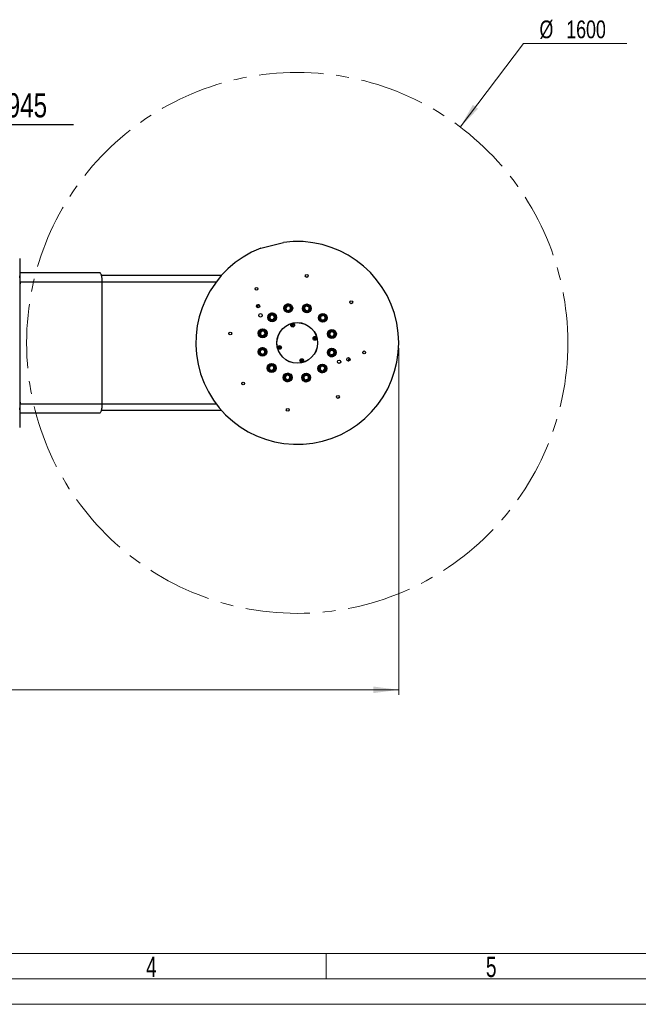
# Model space of a CAD drawing. Header units: millimetres. Extents: x 36 to 588, y 6 to 414.
# Tile 3 of 30: x 252 to 374, y 6 to 200. Entities that reach past the tile are written whole.
import ezdxf

# ---------------------------------------------------------------- set-up
doc = ezdxf.new("R2010")
doc.units = ezdxf.units.MM
doc.linetypes.add('CENTERX2', pattern=[20.32, 12.7, -2.54, 2.54, -2.54])
doc.styles.add('SLDTEXTSTYLE0', font='TXT', dxfattribs={"width": 0.7})
doc.styles.add('SLDTEXTSTYLE1', font='TXT', dxfattribs={"width": 0.75})
doc.dimstyles.new('SLDDIMSTYLE0', dxfattribs={"dimtxt": 3.5, "dimasz": 5, "dimexe": 0, "dimexo": 0.0625, "dimgap": 0.875, "dimtad": 1, "dimlfac": 15, "dimrnd": 1e-09, "dimzin": 12, "dimdsep": 46, "dimtxsty": 'SLDTEXTSTYLE1', "dimsah": 1, "dimcen": 0.09, "dimadec": 0, "dimazin": 0, "dimtfac": 1, "dimtofl": 0, "dimtmove": 0, "dimatfit": 3, "dimfxl": 1, "dimtolj": 1, "dimtzin": 12, "dimarcsym": 0})
doc.dimstyles.new('SLDDIMSTYLE1', dxfattribs={"dimtxt": 1.3, "dimasz": 1.3, "dimexe": 0, "dimexo": 0.0625, "dimgap": 0.325, "dimtad": 0, "dimtih": 1, "dimtoh": 1, "dimdec": 0, "dimrnd": 1e-09, "dimzin": 0, "dimdsep": 46, "dimtxsty": 'Standard', "dimblk1": 'DOT', "dimblk2": 'DOT', "dimsah": 1, "dimcen": 0.09, "dimadec": 0, "dimazin": 0, "dimtfac": 1, "dimtdec": 0, "dimtofl": 0, "dimtmove": 0, "dimatfit": 3, "dimldrblk": 'DOT', "dimfxl": 1, "dimtolj": 1, "dimtzin": 0, "dimarcsym": 0})
doc.dimstyles.new('SLDDIMSTYLE2', dxfattribs={"dimtxt": 3.5, "dimasz": 5, "dimexe": 0, "dimexo": 0.0625, "dimgap": 0.875, "dimtad": 0, "dimtih": 1, "dimtoh": 1, "dimlfac": 15, "dimrnd": 1e-09, "dimzin": 12, "dimdsep": 46, "dimtxsty": 'SLDTEXTSTYLE1', "dimsah": 1, "dimcen": 0.09, "dimadec": 0, "dimazin": 0, "dimtfac": 1, "dimtofl": 0, "dimtmove": 0, "dimatfit": 3, "dimfxl": 1, "dimtolj": 1, "dimtzin": 12, "dimarcsym": 0})

# ---------------------------------------------------------------- blocks, each defined once
blk = doc.blocks.new('*D7')
at = {"color": 7, "linetype": 'Continuous', "lineweight": 0}
for p, q in [((338.95, 178.51), (351.4, 195)), ((351.4, 195), (371.78, 195))]:
    blk.add_line(p, q, dxfattribs=at)
blk.add_solid([(338.95, 178.51), (342.49, 182.11), (341.45, 182.89)], dxfattribs=at)
at = {"color": 7, "linetype": 'Continuous', "lineweight": 0, "char_height": 3.5, "attachment_point": 1, "style": 'SLDTEXTSTYLE1'}
for s, insert in [('%%c', (354.58, 199.52)), ('1600', (359.85, 199.52))]:
    blk.add_mtext(s, dxfattribs=dict(at, insert=insert))
blk = doc.blocks.new('*D8')
at = {"color": 7, "linetype": 'Continuous', "lineweight": 0}
for p, q in [((89.16, 134.93), (89.16, 66.52)), ((326.83, 134.93), (326.83, 66.52)), ((326.83, 67.52), (89.16, 67.52))]:
    blk.add_line(p, q, dxfattribs=at)
for centre, start, end in [((209.76, 70.29), 153.4349, 206.5651), ((212.17, 70.29), 333.4349, 26.5651)]:
    blk.add_arc(centre, 6.21, start, end, dxfattribs=at)
for points in [[(89.16, 67.52), (94.16, 66.87), (94.16, 68.17)], [(326.83, 67.52), (321.83, 68.17), (321.83, 66.87)]]:
    blk.add_solid(points, dxfattribs=at)
at = {"color": 7, "linetype": 'Continuous', "lineweight": 0, "insert": (205.8, 72.03), "char_height": 3.5, "attachment_point": 1, "style": 'SLDTEXTSTYLE1'}
blk.add_mtext('3565', dxfattribs=at)
blk = doc.blocks.new('_DOT')
at = {"color": 0, "linetype": 'ByBlock', "lineweight": -2}
blk.add_line((-0.5, 0), (-1, 0), dxfattribs=at)
at = {"color": 0, "linetype": 'ByBlock', "const_width": 0.5}
blk.add_lwpolyline([(-0.25, 0, 1), (0.25, 0, 1)], format="xyb", close=True, dxfattribs=at)

msp = doc.modelspace()

# ---------------------------------------------------------------- linework, layer by layer
at = {"color": 7, "linetype": 'Continuous', "lineweight": 30}
for p, q in [((299.63684, 154.59691), (304.10194, 155.74801)), ((252.12881, 152.60144), (252.12881, 135.93477)), ((252.12881, 149.80144), (267.86107, 149.80144)), ((252.12881, 147.60144), (252.24544, 147.60144)), ((252.24544, 147.93477), (252.24544, 147.60144)), ((268.3442, 147.93477), (252.24544, 147.93477)), ((268.19919, 149.26811), (291.9217, 149.26811)), ((268.3442, 147.93477), (268.3442, 123.93477)), ((290.82881, 147.93477), (268.3442, 147.93477)), ((298.96991, 143.14695), (298.96991, 142.88832)), ((304.53275, 142.69185), (304.53674, 142.70235)), ((304.53984, 142.68314), (304.53275, 142.69185)), ((304.72039, 143.18499), (304.72438, 143.19549)), ((304.72438, 143.19549), (304.73546, 143.19727)), ((304.87309, 142.27408), (304.866, 142.28278)), ((304.88417, 142.27586), (304.87309, 142.27408)), ((305.24527, 143.27955), (305.25635, 143.28134)), ((305.25635, 143.28134), (305.26345, 143.27264)), ((305.40506, 142.35993), (305.39398, 142.35814)), ((305.40906, 142.37043), (305.40506, 142.35993)), ((305.58961, 142.87227), (305.5967, 142.86357)), ((305.5967, 142.86357), (305.59271, 142.85307)), ((308.2189, 142.93461), (308.22761, 142.9417)), ((308.22069, 142.92352), (308.2189, 142.93461)), ((308.30476, 142.40263), (308.30297, 142.41372)), ((308.31526, 142.39864), (308.30476, 142.40263)), ((308.62797, 143.26786), (308.63668, 143.27495)), ((308.63668, 143.27495), (308.64717, 143.27096)), ((308.80839, 142.211), (308.79789, 142.21499)), ((308.8171, 142.21809), (308.80839, 142.211)), ((309.12981, 143.08731), (309.14031, 143.08332)), ((309.14031, 143.08332), (309.1421, 143.07223)), ((309.22617, 142.55134), (309.21746, 142.54425)), ((309.22438, 142.56243), (309.22617, 142.55134)), ((301.37596, 141.17052), (301.38467, 141.17761)), ((301.37775, 141.15943), (301.37596, 141.17052)), ((301.46182, 140.63854), (301.46003, 140.64963)), ((301.47232, 140.63455), (301.46182, 140.63854)), ((301.78503, 141.50377), (301.79375, 141.51086)), ((301.79375, 141.51086), (301.80424, 141.50687)), ((301.96545, 140.44691), (301.95496, 140.4509)), ((301.97416, 140.454), (301.96545, 140.44691)), ((302.28688, 141.32322), (302.29737, 141.31923)), ((302.29737, 141.31923), (302.29917, 141.30814)), ((302.38324, 140.78725), (302.37452, 140.78016)), ((302.38145, 140.79834), (302.38324, 140.78725)), ((311.34095, 140.79813), (311.34494, 140.80863)), ((311.34804, 140.78942), (311.34095, 140.79813)), ((311.52859, 141.29127), (311.53258, 141.30177)), ((311.53258, 141.30177), (311.54367, 141.30356)), ((311.68129, 140.38036), (311.6742, 140.38906)), ((311.69238, 140.38215), (311.68129, 140.38036)), ((312.05347, 141.38583), (312.06456, 141.38762)), ((312.06456, 141.38762), (312.07165, 141.37892)), ((312.21326, 140.46621), (312.20218, 140.46442)), ((312.21726, 140.47671), (312.21326, 140.46621)), ((312.39781, 140.97855), (312.4049, 140.96985)), ((312.4049, 140.96985), (312.40091, 140.95935)), ((299.67628, 138.23577), (299.68027, 138.24627)), ((299.68027, 138.24627), (299.69135, 138.24806)), ((300.20116, 138.33034), (300.21224, 138.33213)), ((300.21224, 138.33213), (300.21934, 138.32342)), ((300.5455, 137.92306), (300.55259, 137.91435)), ((300.55259, 137.91435), (300.5486, 137.90385)), ((313.16812, 137.8905), (313.17683, 137.89759)), ((313.1699, 137.87941), (313.16812, 137.8905)), ((313.57719, 138.22375), (313.58589, 138.23084)), ((313.58589, 138.23084), (313.59639, 138.22685)), ((314.07903, 138.0432), (314.08952, 138.03921)), ((314.08952, 138.03921), (314.09131, 138.02812)), ((252.12881, 135.93477), (252.12881, 119.26811)), ((299.48863, 137.74264), (299.49263, 137.75313)), ((299.49573, 137.73393), (299.48863, 137.74264)), ((299.82898, 137.32486), (299.82189, 137.33357)), ((299.84006, 137.32665), (299.82898, 137.32486)), ((300.36095, 137.41072), (300.34987, 137.40893)), ((300.36495, 137.42121), (300.36095, 137.41072)), ((313.25397, 137.35852), (313.25218, 137.36961)), ((313.26447, 137.35453), (313.25397, 137.35852)), ((313.75761, 137.16689), (313.74711, 137.17088)), ((313.76632, 137.17398), (313.75761, 137.16689)), ((314.17539, 137.50723), (314.16668, 137.50014)), ((314.17359, 137.51832), (314.17539, 137.50723)), ((299.48225, 134.36232), (299.49096, 134.36941)), ((299.48403, 134.35123), (299.48225, 134.36232)), ((299.89132, 134.69557), (299.90003, 134.70266)), ((299.90003, 134.70266), (299.91052, 134.69866)), ((300.39316, 134.51502), (300.40365, 134.51103)), ((300.40365, 134.51103), (300.40544, 134.49994)), ((300.48772, 133.99014), (300.48952, 133.97905)), ((313.29268, 134.44833), (313.29667, 134.45883)), ((313.29667, 134.45883), (313.30776, 134.46062)), ((313.81756, 134.5429), (313.82865, 134.54469)), ((313.82865, 134.54469), (313.83574, 134.53598)), ((314.1619, 134.13562), (314.16899, 134.12691)), ((314.16899, 134.12691), (314.165, 134.11642)), ((299.5681, 133.83034), (299.56631, 133.84143)), ((299.5786, 133.82635), (299.5681, 133.83034)), ((300.07174, 133.63871), (300.06124, 133.6427)), ((300.08045, 133.6458), (300.07174, 133.63871)), ((300.48952, 133.97905), (300.48081, 133.97196)), ((313.10504, 133.9552), (313.10904, 133.96569)), ((313.11213, 133.94649), (313.10504, 133.9552)), ((313.44538, 133.53742), (313.43829, 133.54613)), ((313.45647, 133.53921), (313.44538, 133.53742)), ((313.97736, 133.62328), (313.96627, 133.62149)), ((313.98135, 133.63378), (313.97736, 133.62328)), ((301.25273, 130.8997), (301.25672, 130.9102)), ((301.25982, 130.89099), (301.25273, 130.8997)), ((301.44037, 131.39284), (301.44436, 131.40333)), ((301.44436, 131.40333), (301.45545, 131.40512)), ((301.59307, 130.48192), (301.58598, 130.49063)), ((301.60416, 130.48371), (301.59307, 130.48192)), ((301.96525, 131.4874), (301.97634, 131.48919)), ((301.97634, 131.48919), (301.98343, 131.48048)), ((302.12505, 130.56778), (302.11396, 130.56599)), ((302.12904, 130.57828), (302.12505, 130.56778)), ((302.30959, 131.08012), (302.31668, 131.07142)), ((302.31668, 131.07142), (302.31269, 131.06092)), ((311.2744, 131.0823), (311.28311, 131.08939)), ((311.27618, 131.07121), (311.2744, 131.0823)), ((311.36025, 130.55032), (311.35846, 130.56141)), ((311.37075, 130.54633), (311.36025, 130.55032)), ((311.68347, 131.41555), (311.69217, 131.42264)), ((311.69217, 131.42264), (311.70267, 131.41865)), ((311.86389, 130.35869), (311.85339, 130.36268)), ((311.8726, 130.36578), (311.86389, 130.35869)), ((312.18531, 131.235), (312.1958, 131.23101)), ((312.1958, 131.23101), (312.19759, 131.21992)), ((312.28167, 130.69903), (312.27296, 130.69194)), ((312.27987, 130.71012), (312.28167, 130.69903)), ((304.43147, 129.31821), (304.44017, 129.3253)), ((304.43325, 129.30712), (304.43147, 129.31821)), ((304.51732, 128.78623), (304.51553, 128.79732)), ((304.52782, 128.78224), (304.51732, 128.78623)), ((304.84053, 129.65146), (304.84924, 129.65855)), ((304.84924, 129.65855), (304.85974, 129.65456)), ((305.02096, 128.5946), (305.01046, 128.59859)), ((305.02966, 128.60169), (305.02096, 128.5946)), ((305.34238, 129.47091), (305.35287, 129.46692)), ((305.35287, 129.46692), (305.35466, 129.45583)), ((305.43873, 128.93494), (305.43002, 128.92785)), ((305.43694, 128.94603), (305.43873, 128.93494)), ((308.06093, 129.00598), (308.06492, 129.01648)), ((308.06802, 128.99727), (308.06093, 129.00598)), ((308.24857, 129.49912), (308.25256, 129.50962)), ((308.25256, 129.50962), (308.26365, 129.51141)), ((308.40127, 128.58821), (308.39418, 128.59691)), ((308.41236, 128.58999), (308.40127, 128.58821)), ((308.77345, 129.59368), (308.78454, 129.59547)), ((308.78454, 129.59547), (308.79163, 129.58677)), ((308.93325, 128.67406), (308.92216, 128.67227)), ((308.93724, 128.68456), (308.93325, 128.67406)), ((309.11779, 129.1864), (309.12489, 129.1777)), ((309.12489, 129.1777), (309.12089, 129.1672)), ((252.12881, 124.26811), (252.24544, 124.26811)), ((252.24544, 124.26811), (252.24544, 123.93477)), ((252.24544, 123.93477), (268.3442, 123.93477)), ((291.9217, 122.60144), (268.19919, 122.60144)), ((268.3442, 123.93477), (290.82881, 123.93477)), ((267.86107, 122.06811), (252.12881, 122.06811))]:
    msp.add_line(p, q, dxfattribs=at)
at = {"color": 1, "linetype": 'Continuous', "lineweight": 0}
for p, q in [((393.72473, 15.49913), (46.5, 15.5)), ((312.5, 15.5), (312.5, 10.5)), ((583.5, 10.5), (41.5, 10.5))]:
    msp.add_line(p, q, dxfattribs=at)
at = {"color": 7, "linetype": 'Continuous', "lineweight": 15}
msp.add_line((588.5, 5.5), (36.5, 5.5), dxfattribs=at)
at = {"color": 7, "linetype": 'Continuous', "lineweight": 30, "flags": 128}
for points in [[(267.86107, 149.80144), (267.91516, 149.7897), (267.96858, 149.75464), (268.02064, 149.69669), (268.07069, 149.61658), (268.11811, 149.51533), (268.1623, 149.39419), (268.2027, 149.25471), (268.2388, 149.09862), (268.27015, 148.9279), (268.29636, 148.74469), (268.31709, 148.5513), (268.33209, 148.35015), (268.34116, 148.14377), (268.3442, 147.93477)], [(298.80283, 143.06135), (298.97704, 143.25284), (299.23043, 143.5156)], [(299.294, 143.4849), (299.02582, 143.20739), (298.83732, 142.99975)], [(317.13835, 132.94847), (316.98915, 132.47473), (316.94744, 132.35456)], [(268.3442, 123.93477), (268.34116, 123.72577), (268.33209, 123.5194), (268.31709, 123.31825), (268.29636, 123.12486), (268.27015, 122.94165), (268.2388, 122.77093), (268.2027, 122.61484), (268.1623, 122.47535), (268.11811, 122.35422), (268.07069, 122.25297), (268.02064, 122.17286), (267.96858, 122.11491), (267.91516, 122.07984), (267.86107, 122.06811)]]:
    msp.add_lwpolyline(points, dxfattribs=at)
at = {"color": 7, "linetype": 'CENTERX2', "lineweight": 0}
msp.add_circle((306.82881, 135.93477), 53.33333, dxfattribs=at)
at = {"color": 7, "linetype": 'Continuous', "lineweight": 30}
for centre, radius in [((308.69461, 149.13692), 0.28333), ((298.8128, 146.58941), 0.28333), ((317.48345, 143.95079), 0.28333), ((299.11515, 143.19574), 0.34), ((301.8796, 140.97888), 0.86667), ((301.8796, 140.97888), 0.8), ((305.06472, 142.77771), 0.86667), ((305.06472, 142.77771), 0.8), ((305.06472, 142.77771), 0.69333), ((308.72253, 142.74298), 0.86667), ((308.72253, 142.74298), 0.8), ((308.72253, 142.74298), 0.69333), ((311.87292, 140.88399), 0.86667), ((299.58587, 141.36982), 0.33333), ((301.8796, 140.97888), 0.69333), ((306.82881, 135.93477), 4.01667), ((306.82881, 135.93477), 4), ((311.87292, 140.88399), 0.8), ((311.87292, 140.88399), 0.69333), ((293.62667, 137.80057), 0.28333), ((300.02061, 137.82849), 0.86667), ((300.02061, 137.82849), 0.8), ((300.02061, 137.82849), 0.69333), ((305.93013, 139.4208), 0.36667), ((305.93013, 139.4208), 0.18333), ((305.93013, 139.4208), 0.14), ((313.67175, 137.69887), 0.86667), ((313.67175, 137.69887), 0.8), ((313.67175, 137.69887), 0.69333), ((310.31484, 136.83346), 0.36667), ((310.31484, 136.83346), 0.18333), ((310.31484, 136.83346), 0.14), ((299.98588, 134.17068), 0.86667), ((299.98588, 134.17068), 0.8), ((299.98588, 134.17068), 0.69333), ((303.34279, 135.03609), 0.36667), ((303.34279, 135.03609), 0.18333), ((303.34279, 135.03609), 0.14), ((313.63702, 134.04105), 0.86667), ((313.63702, 134.04105), 0.8), ((313.63702, 134.04105), 0.69333), ((320.03096, 134.06898), 0.28333), ((307.7275, 132.44875), 0.36667), ((307.7275, 132.44875), 0.18333), ((307.7275, 132.44875), 0.14), ((315.08816, 132.22221), 0.33333), ((316.91408, 132.69292), 0.34), ((301.7847, 130.98556), 0.86667), ((301.7847, 130.98556), 0.8), ((301.7847, 130.98556), 0.69333), ((311.77803, 130.89066), 0.86667), ((311.77803, 130.89066), 0.8), ((311.77803, 130.89066), 0.69333), ((296.17418, 127.91876), 0.28333), ((304.9351, 129.12657), 0.86667), ((304.9351, 129.12657), 0.8), ((304.9351, 129.12657), 0.69333), ((308.59291, 129.09184), 0.86667), ((308.59291, 129.09184), 0.8), ((308.59291, 129.09184), 0.69333), ((314.84483, 125.28013), 0.28333), ((304.96302, 122.73263), 0.28333)]:
    msp.add_circle(centre, radius, dxfattribs=at)
for centre, radius, start, end in [((306.82881, 135.93477), 20, 111.0755783, 97.8363227), ((246.65117, 148.01205), 5.5948, 359.2086387, 11.7459615), ((298.81494, 143.94865), 0.6, 269.6699106, 313.8077407), ((298.81494, 143.94865), 0.52, 276.1079263, 307.369725), ((301.8796, 140.97888), 0.8, 62.2984488, 159.1680904), ((305.06472, 142.77771), 0.8, 219.1680904, 32.2984488), ((305.06472, 142.77771), 0.53333, 130.213066, 188.1231147), ((305.06472, 142.77771), 0.53333, 190.213066, 248.1231147), ((305.06472, 142.77771), 0.8, 32.2984488, 129.1680904), ((305.06472, 142.77771), 0.46667, 159.1680904, 219.1680904), ((305.06472, 142.77771), 0.46667, 99.1680904, 159.1680904), ((305.06472, 142.77771), 0.46667, 219.1680904, 279.1680904), ((305.06472, 142.77771), 0.53333, 70.213066, 128.1231147), ((305.06472, 142.77771), 0.53333, 250.213066, 308.1231147), ((305.06472, 142.77771), 0.46667, 39.1680904, 99.1680904), ((305.06472, 142.77771), 0.46667, 279.1680904, 339.1680904), ((305.06472, 142.77771), 0.53333, 10.213066, 68.1231147), ((305.06472, 142.77771), 0.53333, 310.213066, 8.1231147), ((305.06472, 142.77771), 0.46667, 339.1680904, 39.1680904), ((308.72253, 142.74298), 0.8, 189.1680904, 2.2984488), ((308.72253, 142.74298), 0.53333, 160.213066, 218.1231147), ((308.72253, 142.74298), 0.53333, 100.213066, 158.1231147), ((308.72253, 142.74298), 0.46667, 129.1680904, 189.1680904), ((308.72253, 142.74298), 0.46667, 189.1680904, 249.1680904), ((308.72253, 142.74298), 0.53333, 220.213066, 278.1231147), ((308.72253, 142.74298), 0.46667, 69.1680904, 129.1680904), ((308.72253, 142.74298), 0.46667, 249.1680904, 309.1680904), ((308.72253, 142.74298), 0.8, 2.2984488, 99.1680904), ((308.72253, 142.74298), 0.53333, 40.213066, 98.1231147), ((308.72253, 142.74298), 0.53333, 280.213066, 338.1231147), ((308.72253, 142.74298), 0.46667, 9.1680904, 69.1680904), ((308.72253, 142.74298), 0.46667, 309.1680904, 9.1680904), ((308.72253, 142.74298), 0.53333, 340.213066, 38.1231147), ((301.8796, 140.97888), 0.53333, 160.213066, 218.1231147), ((301.8796, 140.97888), 0.53333, 100.213066, 158.1231147), ((301.8796, 140.97888), 0.46667, 129.1680904, 189.1680904), ((301.8796, 140.97888), 0.46667, 189.1680904, 249.1680904), ((301.8796, 140.97888), 0.53333, 220.213066, 278.1231147), ((301.8796, 140.97888), 0.46667, 69.1680904, 129.1680904), ((301.8796, 140.97888), 0.8, 249.1680904, 62.2984488), ((301.8796, 140.97888), 0.46667, 249.1680904, 309.1680904), ((301.8796, 140.97888), 0.53333, 40.213066, 98.1231147), ((301.8796, 140.97888), 0.53333, 280.213066, 338.1231147), ((301.8796, 140.97888), 0.46667, 9.1680904, 69.1680904), ((301.8796, 140.97888), 0.46667, 309.1680904, 9.1680904), ((301.8796, 140.97888), 0.53333, 340.213066, 38.1231147), ((311.87292, 140.88399), 0.8, 159.1680904, 332.2984488), ((311.87292, 140.88399), 0.53333, 130.213066, 188.1231147), ((311.87292, 140.88399), 0.53333, 190.213066, 248.1231147), ((311.87292, 140.88399), 0.46667, 159.1680904, 219.1680904), ((311.87292, 140.88399), 0.46667, 99.1680904, 159.1680904), ((311.87292, 140.88399), 0.46667, 219.1680904, 279.1680904), ((311.87292, 140.88399), 0.53333, 70.213066, 128.1231147), ((311.87292, 140.88399), 0.53333, 250.213066, 308.1231147), ((311.87292, 140.88399), 0.46667, 39.1680904, 99.1680904), ((311.87292, 140.88399), 0.46667, 279.1680904, 339.1680904), ((311.87292, 140.88399), 0.53333, 10.213066, 68.1231147), ((311.87292, 140.88399), 0.8, 332.2984488, 69.1680904), ((311.87292, 140.88399), 0.53333, 310.213066, 8.1231147), ((311.87292, 140.88399), 0.46667, 339.1680904, 39.1680904), ((300.02061, 137.82849), 0.8, 92.2984488, 189.1680904), ((300.02061, 137.82849), 0.53333, 130.213066, 188.1231147), ((300.02061, 137.82849), 0.46667, 159.1680904, 219.1680904), ((300.02061, 137.82849), 0.46667, 99.1680904, 159.1680904), ((300.02061, 137.82849), 0.53333, 70.213066, 128.1231147), ((300.02061, 137.82849), 0.46667, 39.1680904, 99.1680904), ((300.02061, 137.82849), 0.8, 279.1680904, 92.2984488), ((300.02061, 137.82849), 0.53333, 10.213066, 68.1231147), ((300.02061, 137.82849), 0.53333, 310.213066, 8.1231147), ((300.02061, 137.82849), 0.46667, 339.1680904, 39.1680904), ((313.67175, 137.69887), 0.8, 129.1680904, 302.2984488), ((313.67175, 137.69887), 0.53333, 160.213066, 218.1231147), ((313.67175, 137.69887), 0.53333, 100.213066, 158.1231147), ((313.67175, 137.69887), 0.46667, 129.1680904, 189.1680904), ((313.67175, 137.69887), 0.46667, 69.1680904, 129.1680904), ((313.67175, 137.69887), 0.53333, 40.213066, 98.1231147), ((313.67175, 137.69887), 0.46667, 9.1680904, 69.1680904), ((313.67175, 137.69887), 0.53333, 340.213066, 38.1231147), ((313.67175, 137.69887), 0.8, 302.2984488, 39.1680904), ((300.02061, 137.82849), 0.53333, 190.213066, 248.1231147), ((300.02061, 137.82849), 0.46667, 219.1680904, 279.1680904), ((300.02061, 137.82849), 0.53333, 250.213066, 308.1231147), ((300.02061, 137.82849), 0.46667, 279.1680904, 339.1680904), ((313.67175, 137.69887), 0.46667, 189.1680904, 249.1680904), ((313.67175, 137.69887), 0.53333, 220.213066, 278.1231147), ((313.67175, 137.69887), 0.46667, 249.1680904, 309.1680904), ((313.67175, 137.69887), 0.53333, 280.213066, 338.1231147), ((313.67175, 137.69887), 0.46667, 309.1680904, 9.1680904), ((299.98588, 134.17068), 0.8, 122.2984488, 219.1680904), ((299.98588, 134.17068), 0.53333, 160.213066, 218.1231147), ((299.98588, 134.17068), 0.53333, 100.213066, 158.1231147), ((299.98588, 134.17068), 0.46667, 129.1680904, 189.1680904), ((299.98588, 134.17068), 0.46667, 189.1680904, 249.1680904), ((299.98588, 134.17068), 0.8, 309.1680904, 122.2984488), ((299.98588, 134.17068), 0.46667, 69.1680904, 129.1680904), ((299.98588, 134.17068), 0.53333, 40.213066, 98.1231147), ((299.98588, 134.17068), 0.46667, 9.1680904, 69.1680904), ((299.98588, 134.17068), 0.46667, 309.1680904, 9.1680904), ((299.98588, 134.17068), 0.53333, 340.213066, 38.1231147), ((313.63702, 134.04105), 0.8, 99.1680904, 272.2984488), ((313.63702, 134.04105), 0.53333, 130.213066, 188.1231147), ((313.63702, 134.04105), 0.46667, 159.1680904, 219.1680904), ((313.63702, 134.04105), 0.46667, 99.1680904, 159.1680904), ((313.63702, 134.04105), 0.53333, 70.213066, 128.1231147), ((313.63702, 134.04105), 0.46667, 39.1680904, 99.1680904), ((313.63702, 134.04105), 0.8, 272.2984488, 9.1680904), ((313.63702, 134.04105), 0.53333, 10.213066, 68.1231147), ((313.63702, 134.04105), 0.53333, 310.213066, 8.1231147), ((313.63702, 134.04105), 0.46667, 339.1680904, 39.1680904), ((299.98588, 134.17068), 0.53333, 220.213066, 278.1231147), ((299.98588, 134.17068), 0.46667, 249.1680904, 309.1680904), ((299.98588, 134.17068), 0.53333, 280.213066, 338.1231147), ((313.63702, 134.04105), 0.53333, 190.213066, 248.1231147), ((313.63702, 134.04105), 0.46667, 219.1680904, 279.1680904), ((313.63702, 134.04105), 0.53333, 250.213066, 308.1231147), ((313.63702, 134.04105), 0.46667, 279.1680904, 339.1680904), ((316.06761, 132.10794), 0.66667, 166.6079838, 180.0833374), ((306.82881, 135.93477), 10.66667, 340.3905716, 343.9700407), ((301.7847, 130.98556), 0.8, 152.2984488, 249.1680904), ((301.7847, 130.98556), 0.8, 339.1680904, 152.2984488), ((301.7847, 130.98556), 0.53333, 130.213066, 188.1231147), ((301.7847, 130.98556), 0.53333, 190.213066, 248.1231147), ((301.7847, 130.98556), 0.46667, 159.1680904, 219.1680904), ((301.7847, 130.98556), 0.46667, 99.1680904, 159.1680904), ((301.7847, 130.98556), 0.46667, 219.1680904, 279.1680904), ((301.7847, 130.98556), 0.53333, 70.213066, 128.1231147), ((301.7847, 130.98556), 0.53333, 250.213066, 308.1231147), ((301.7847, 130.98556), 0.46667, 39.1680904, 99.1680904), ((301.7847, 130.98556), 0.46667, 279.1680904, 339.1680904), ((301.7847, 130.98556), 0.53333, 10.213066, 68.1231147), ((301.7847, 130.98556), 0.53333, 310.213066, 8.1231147), ((301.7847, 130.98556), 0.46667, 339.1680904, 39.1680904), ((311.77803, 130.89066), 0.8, 69.1680904, 242.2984488), ((311.77803, 130.89066), 0.53333, 160.213066, 218.1231147), ((311.77803, 130.89066), 0.53333, 100.213066, 158.1231147), ((311.77803, 130.89066), 0.46667, 129.1680904, 189.1680904), ((311.77803, 130.89066), 0.46667, 189.1680904, 249.1680904), ((311.77803, 130.89066), 0.53333, 220.213066, 278.1231147), ((311.77803, 130.89066), 0.8, 242.2984488, 339.1680904), ((311.77803, 130.89066), 0.46667, 69.1680904, 129.1680904), ((311.77803, 130.89066), 0.46667, 249.1680904, 309.1680904), ((311.77803, 130.89066), 0.53333, 40.213066, 98.1231147), ((311.77803, 130.89066), 0.53333, 280.213066, 338.1231147), ((311.77803, 130.89066), 0.46667, 9.1680904, 69.1680904), ((311.77803, 130.89066), 0.46667, 309.1680904, 9.1680904), ((311.77803, 130.89066), 0.53333, 340.213066, 38.1231147), ((304.9351, 129.12657), 0.8, 9.1680904, 182.2984488), ((304.9351, 129.12657), 0.8, 182.2984488, 279.1680904), ((304.9351, 129.12657), 0.53333, 160.213066, 218.1231147), ((304.9351, 129.12657), 0.53333, 100.213066, 158.1231147), ((304.9351, 129.12657), 0.46667, 129.1680904, 189.1680904), ((304.9351, 129.12657), 0.46667, 189.1680904, 249.1680904), ((304.9351, 129.12657), 0.53333, 220.213066, 278.1231147), ((304.9351, 129.12657), 0.46667, 69.1680904, 129.1680904), ((304.9351, 129.12657), 0.46667, 249.1680904, 309.1680904), ((304.9351, 129.12657), 0.53333, 40.213066, 98.1231147), ((304.9351, 129.12657), 0.53333, 280.213066, 338.1231147), ((304.9351, 129.12657), 0.46667, 9.1680904, 69.1680904), ((304.9351, 129.12657), 0.46667, 309.1680904, 9.1680904), ((304.9351, 129.12657), 0.53333, 340.213066, 38.1231147), ((308.59291, 129.09184), 0.8, 39.1680904, 212.2984488), ((308.59291, 129.09184), 0.8, 212.2984488, 309.1680904), ((308.59291, 129.09184), 0.53333, 130.213066, 188.1231147), ((308.59291, 129.09184), 0.53333, 190.213066, 248.1231147), ((308.59291, 129.09184), 0.46667, 159.1680904, 219.1680904), ((308.59291, 129.09184), 0.46667, 99.1680904, 159.1680904), ((308.59291, 129.09184), 0.46667, 219.1680904, 279.1680904), ((308.59291, 129.09184), 0.53333, 70.213066, 128.1231147), ((308.59291, 129.09184), 0.53333, 250.213066, 308.1231147), ((308.59291, 129.09184), 0.46667, 39.1680904, 99.1680904), ((308.59291, 129.09184), 0.46667, 279.1680904, 339.1680904), ((308.59291, 129.09184), 0.53333, 10.213066, 68.1231147), ((308.59291, 129.09184), 0.53333, 310.213066, 8.1231147), ((308.59291, 129.09184), 0.46667, 339.1680904, 39.1680904), ((246.41404, 123.88024), 5.83165, 348.5095954, 0.5358044)]:
    msp.add_arc(centre, radius, start, end, dxfattribs=at)
for points, knots in [([(304.53674, 142.70235), (304.54941, 142.73565), (304.57517, 142.80336), (304.62358, 142.93057), (304.67427, 143.0638), (304.70682, 143.14934), (304.72039, 143.18499)], [0, 0, 0, 0, 0.217355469, 0.441926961, 0.767404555, 1, 1, 1, 1]), ([(304.866, 142.28278), (304.8486, 142.30414), (304.79549, 142.36933), (304.69535, 142.49225), (304.6017, 142.6072), (304.55217, 142.66801), (304.53984, 142.68314)], [0, 0, 0, 0, 0.169172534, 0.51645569, 0.879626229, 1, 1, 1, 1]), ([(304.73546, 143.19727), (304.77064, 143.20295), (304.84217, 143.21449), (304.97653, 143.23618), (305.11725, 143.25889), (305.20761, 143.27348), (305.24527, 143.27955)], [0, 0, 0, 0, 0.217369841, 0.441928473, 0.767405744, 1, 1, 1, 1]), ([(305.39398, 142.35814), (305.3588, 142.35247), (305.28728, 142.34092), (305.15292, 142.31924), (305.01219, 142.29652), (304.92183, 142.28194), (304.88417, 142.27586)], [0, 0, 0, 0, 0.217355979, 0.441928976, 0.767406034, 1, 1, 1, 1]), ([(305.26345, 143.27264), (305.27578, 143.2575), (305.32532, 143.1967), (305.41897, 143.08174), (305.5191, 142.95882), (305.57221, 142.89363), (305.58961, 142.87227)], [0, 0, 0, 0, 0.120383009, 0.483552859, 0.830826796, 1, 1, 1, 1]), ([(305.59271, 142.85307), (305.58003, 142.81977), (305.55427, 142.75206), (305.50587, 142.62485), (305.45517, 142.49162), (305.42262, 142.40608), (305.40906, 142.37043)], [0, 0, 0, 0, 0.217360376, 0.441931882, 0.767408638, 1, 1, 1, 1]), ([(308.30297, 142.41372), (308.29858, 142.44091), (308.28518, 142.52392), (308.25992, 142.68045), (308.2363, 142.82682), (308.2238, 142.90425), (308.22069, 142.92352)], [0, 0, 0, 0, 0.169170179, 0.516449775, 0.879620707, 1, 1, 1, 1]), ([(308.22761, 142.9417), (308.25523, 142.96421), (308.3114, 143.00996), (308.41692, 143.09593), (308.52744, 143.18596), (308.59839, 143.24377), (308.62797, 143.26786)], [0, 0, 0, 0, 0.217366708, 0.441930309, 0.767410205, 1, 1, 1, 1]), ([(308.79789, 142.21499), (308.76459, 142.22767), (308.69688, 142.25343), (308.56968, 142.30183), (308.43645, 142.35253), (308.35091, 142.38507), (308.31526, 142.39864)], [0, 0, 0, 0, 0.217356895, 0.441938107, 0.767404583, 1, 1, 1, 1]), ([(308.64717, 143.27096), (308.68048, 143.25829), (308.74819, 143.23252), (308.87539, 143.18412), (309.00862, 143.13343), (309.09416, 143.10088), (309.12981, 143.08731)], [0, 0, 0, 0, 0.217356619, 0.441924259, 0.767404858, 1, 1, 1, 1]), ([(309.21746, 142.54425), (309.18984, 142.52174), (309.13367, 142.47599), (309.02815, 142.39002), (308.91763, 142.29999), (308.84667, 142.24219), (308.8171, 142.21809)], [0, 0, 0, 0, 0.21736439, 0.441925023, 0.767401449, 1, 1, 1, 1]), ([(309.1421, 143.07223), (309.14521, 143.05296), (309.15771, 142.97553), (309.18133, 142.82916), (309.20659, 142.67263), (309.21999, 142.58962), (309.22438, 142.56243)], [0, 0, 0, 0, 0.120380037, 0.483550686, 0.830829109, 1, 1, 1, 1]), ([(301.46003, 140.64963), (301.45435, 140.68481), (301.44281, 140.75633), (301.42113, 140.89069), (301.39842, 141.03142), (301.38383, 141.12177), (301.37775, 141.15943)], [0, 0, 0, 0, 0.217359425, 0.441928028, 0.767405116, 1, 1, 1, 1]), ([(301.38467, 141.17761), (301.4123, 141.20012), (301.46847, 141.24588), (301.57399, 141.33183), (301.68451, 141.42187), (301.75546, 141.47967), (301.78503, 141.50377)], [0, 0, 0, 0, 0.217355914, 0.441930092, 0.767409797, 1, 1, 1, 1]), ([(301.95496, 140.4509), (301.92921, 140.4607), (301.85063, 140.4906), (301.70244, 140.54698), (301.56387, 140.59972), (301.49057, 140.6276), (301.47232, 140.63455)], [0, 0, 0, 0, 0.169167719, 0.516446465, 0.879614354, 1, 1, 1, 1]), ([(301.80424, 141.50687), (301.82248, 141.49992), (301.89578, 141.47203), (302.03436, 141.4193), (302.18254, 141.36292), (302.26114, 141.33302), (302.28688, 141.32322)], [0, 0, 0, 0, 0.120384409, 0.483547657, 0.830821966, 1, 1, 1, 1]), ([(302.37452, 140.78016), (302.3469, 140.75765), (302.29073, 140.71189), (302.18521, 140.62593), (302.07469, 140.5359), (302.00374, 140.47809), (301.97416, 140.454)], [0, 0, 0, 0, 0.217355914, 0.441930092, 0.767409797, 1, 1, 1, 1]), ([(302.29917, 141.30814), (302.30484, 141.27296), (302.31638, 141.20144), (302.33807, 141.06708), (302.36078, 140.92635), (302.37537, 140.836), (302.38145, 140.79834)], [0, 0, 0, 0, 0.217357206, 0.441928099, 0.767405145, 1, 1, 1, 1]), ([(311.34494, 140.80863), (311.35474, 140.83437), (311.38465, 140.91296), (311.44102, 141.06115), (311.49375, 141.19972), (311.52165, 141.27302), (311.52859, 141.29127)], [0, 0, 0, 0, 0.169171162, 0.51644775, 0.879619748, 1, 1, 1, 1]), ([(311.6742, 140.38906), (311.65169, 140.41669), (311.60593, 140.47286), (311.51997, 140.57838), (311.42994, 140.68889), (311.37214, 140.75985), (311.34804, 140.78942)], [0, 0, 0, 0, 0.21736314, 0.441933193, 0.767410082, 1, 1, 1, 1]), ([(311.54367, 141.30356), (311.57885, 141.30923), (311.65037, 141.32077), (311.78473, 141.34246), (311.92545, 141.36517), (312.01581, 141.37976), (312.05347, 141.38583)], [0, 0, 0, 0, 0.217369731, 0.441928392, 0.767405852, 1, 1, 1, 1]), ([(312.20218, 140.46442), (312.167, 140.45875), (312.09548, 140.4472), (311.96112, 140.42552), (311.82039, 140.40281), (311.73003, 140.38822), (311.69238, 140.38215)], [0, 0, 0, 0, 0.21735598, 0.441928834, 0.767405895, 1, 1, 1, 1]), ([(312.07165, 141.37892), (312.09416, 141.35129), (312.13991, 141.29512), (312.22587, 141.1896), (312.3159, 141.07909), (312.37371, 141.00813), (312.39781, 140.97855)], [0, 0, 0, 0, 0.217354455, 0.441924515, 0.767400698, 1, 1, 1, 1]), ([(312.40091, 140.95935), (312.39396, 140.9411), (312.36607, 140.86781), (312.31334, 140.72923), (312.25696, 140.58104), (312.22706, 140.50245), (312.21726, 140.47671)], [0, 0, 0, 0, 0.120381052, 0.483552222, 0.830828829, 1, 1, 1, 1]), ([(299.49263, 137.75313), (299.50531, 137.78644), (299.53107, 137.85415), (299.57946, 137.98135), (299.63016, 138.11458), (299.66271, 138.20012), (299.67628, 138.23577)], [0, 0, 0, 0, 0.217360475, 0.441926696, 0.767404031, 1, 1, 1, 1]), ([(299.69135, 138.24806), (299.71063, 138.25117), (299.78806, 138.26366), (299.93443, 138.28729), (300.09096, 138.31255), (300.17397, 138.32595), (300.20116, 138.33034)], [0, 0, 0, 0, 0.120387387, 0.48355841, 0.830837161, 1, 1, 1, 1]), ([(300.21934, 138.32342), (300.24185, 138.29579), (300.28761, 138.23963), (300.37357, 138.13411), (300.4636, 138.02359), (300.52141, 137.95263), (300.5455, 137.92306)], [0, 0, 0, 0, 0.217362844, 0.441933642, 0.767409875, 1, 1, 1, 1]), ([(300.5486, 137.90385), (300.53592, 137.87055), (300.51016, 137.80284), (300.46175, 137.67564), (300.41107, 137.5424), (300.37852, 137.45687), (300.36495, 137.42121)], [0, 0, 0, 0, 0.217360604, 0.441931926, 0.767403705, 1, 1, 1, 1]), ([(313.25218, 137.36961), (313.2465, 137.40479), (313.23496, 137.47631), (313.21328, 137.61067), (313.19057, 137.7514), (313.17598, 137.84175), (313.1699, 137.87941)], [0, 0, 0, 0, 0.21735926, 0.441928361, 0.767405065, 1, 1, 1, 1]), ([(313.17683, 137.89759), (313.19818, 137.91499), (313.26337, 137.9681), (313.38629, 138.06823), (313.50124, 138.16189), (313.56205, 138.21142), (313.57719, 138.22375)], [0, 0, 0, 0, 0.16916787, 0.516448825, 0.87961492, 1, 1, 1, 1]), ([(313.59639, 138.22685), (313.62969, 138.21418), (313.69741, 138.18841), (313.82461, 138.14001), (313.95784, 138.08932), (314.04338, 138.05677), (314.07903, 138.0432)], [0, 0, 0, 0, 0.217369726, 0.441937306, 0.767417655, 1, 1, 1, 1]), ([(314.09131, 138.02812), (314.09699, 137.99294), (314.10853, 137.92142), (314.13022, 137.78706), (314.15294, 137.64633), (314.16751, 137.55598), (314.17359, 137.51832)], [0, 0, 0, 0, 0.217359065, 0.441930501, 0.767407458, 1, 1, 1, 1]), ([(299.82189, 137.33357), (299.79938, 137.36119), (299.75362, 137.41736), (299.66766, 137.52288), (299.57763, 137.63339), (299.51982, 137.70435), (299.49573, 137.73393)], [0, 0, 0, 0, 0.217363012, 0.44193346, 0.767409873, 1, 1, 1, 1]), ([(300.34987, 137.40893), (300.32268, 137.40454), (300.23967, 137.39114), (300.08314, 137.36588), (299.93677, 137.34225), (299.85934, 137.32976), (299.84006, 137.32665)], [0, 0, 0, 0, 0.16916281, 0.516441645, 0.879612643, 1, 1, 1, 1]), ([(313.74711, 137.17088), (313.7138, 137.18356), (313.64609, 137.20932), (313.51889, 137.25772), (313.38566, 137.30841), (313.30012, 137.34096), (313.26447, 137.35453)], [0, 0, 0, 0, 0.217356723, 0.441924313, 0.767404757, 1, 1, 1, 1]), ([(314.16668, 137.50014), (314.15154, 137.48781), (314.09073, 137.43828), (313.97578, 137.34462), (313.85286, 137.24449), (313.78767, 137.19138), (313.76632, 137.17398)], [0, 0, 0, 0, 0.120385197, 0.483551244, 0.830832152, 1, 1, 1, 1]), ([(299.56631, 133.84143), (299.56063, 133.8766), (299.54909, 133.94813), (299.52741, 134.08249), (299.5047, 134.22322), (299.49011, 134.31357), (299.48403, 134.35123)], [0, 0, 0, 0, 0.217359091, 0.441928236, 0.767405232, 1, 1, 1, 1]), ([(299.49096, 134.36941), (299.50609, 134.38174), (299.56689, 134.43128), (299.68185, 134.52492), (299.80477, 134.62506), (299.86996, 134.67817), (299.89132, 134.69557)], [0, 0, 0, 0, 0.120374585, 0.483551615, 0.830832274, 1, 1, 1, 1]), ([(299.91052, 134.69866), (299.94382, 134.68599), (300.01154, 134.66023), (300.13874, 134.61183), (300.27197, 134.56114), (300.35751, 134.52859), (300.39316, 134.51502)], [0, 0, 0, 0, 0.217369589, 0.441937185, 0.767417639, 1, 1, 1, 1]), ([(300.40544, 134.49994), (300.41112, 134.46476), (300.42266, 134.39324), (300.44435, 134.25888), (300.46707, 134.11815), (300.48164, 134.0278), (300.48772, 133.99014)], [0, 0, 0, 0, 0.217359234, 0.441930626, 0.767407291, 1, 1, 1, 1]), ([(313.10904, 133.96569), (313.1217, 133.999), (313.14746, 134.06671), (313.19587, 134.19391), (313.24656, 134.32714), (313.27911, 134.41268), (313.29268, 134.44833)], [0, 0, 0, 0, 0.217355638, 0.441926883, 0.767403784, 1, 1, 1, 1]), ([(313.30776, 134.46062), (313.33495, 134.46501), (313.41796, 134.47841), (313.57449, 134.50367), (313.72087, 134.52729), (313.79829, 134.53979), (313.81756, 134.5429)], [0, 0, 0, 0, 0.169176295, 0.516455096, 0.879626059, 1, 1, 1, 1]), ([(313.83574, 134.53598), (313.85825, 134.50836), (313.904, 134.45219), (313.98996, 134.34667), (314.08, 134.23615), (314.13781, 134.16519), (314.1619, 134.13562)], [0, 0, 0, 0, 0.217354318, 0.441924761, 0.767401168, 1, 1, 1, 1]), ([(314.165, 134.11642), (314.15233, 134.08311), (314.12656, 134.0154), (314.07816, 133.8882), (314.02746, 133.75497), (313.99492, 133.66943), (313.98135, 133.63378)], [0, 0, 0, 0, 0.217360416, 0.441931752, 0.767408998, 1, 1, 1, 1]), ([(300.06124, 133.6427), (300.02793, 133.65537), (299.96022, 133.68114), (299.83302, 133.72954), (299.69979, 133.78023), (299.61425, 133.81278), (299.5786, 133.82635)], [0, 0, 0, 0, 0.21735686, 0.441924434, 0.767404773, 1, 1, 1, 1]), ([(300.48081, 133.97196), (300.45945, 133.95456), (300.39426, 133.90145), (300.27134, 133.80131), (300.15638, 133.70767), (300.09558, 133.65813), (300.08045, 133.6458)], [0, 0, 0, 0, 0.169167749, 0.516448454, 0.879625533, 1, 1, 1, 1]), ([(313.43829, 133.54613), (313.41578, 133.57375), (313.37002, 133.62992), (313.28406, 133.73544), (313.19403, 133.84596), (313.13623, 133.91692), (313.11213, 133.94649)], [0, 0, 0, 0, 0.217362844, 0.441933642, 0.767409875, 1, 1, 1, 1]), ([(313.96627, 133.62149), (313.947, 133.61838), (313.86958, 133.60588), (313.7232, 133.58226), (313.56667, 133.557), (313.48366, 133.5436), (313.45647, 133.53921)], [0, 0, 0, 0, 0.120373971, 0.483544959, 0.830823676, 1, 1, 1, 1]), ([(301.25672, 130.9102), (301.26367, 130.92845), (301.29156, 131.00174), (301.34429, 131.14032), (301.40067, 131.28851), (301.43057, 131.36709), (301.44037, 131.39284)], [0, 0, 0, 0, 0.120381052, 0.483552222, 0.830828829, 1, 1, 1, 1]), ([(301.58598, 130.49063), (301.56347, 130.51826), (301.51771, 130.57443), (301.43175, 130.67994), (301.34172, 130.79046), (301.28391, 130.86142), (301.25982, 130.89099)], [0, 0, 0, 0, 0.217363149, 0.441933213, 0.767409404, 1, 1, 1, 1]), ([(301.45545, 131.40512), (301.49063, 131.4108), (301.56215, 131.42235), (301.69651, 131.44403), (301.83724, 131.46674), (301.92759, 131.48133), (301.96525, 131.4874)], [0, 0, 0, 0, 0.217359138, 0.441935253, 0.767402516, 1, 1, 1, 1]), ([(302.11396, 130.56599), (302.07878, 130.56032), (302.00726, 130.54877), (301.8729, 130.52709), (301.73217, 130.50437), (301.64182, 130.48979), (301.60416, 130.48371)], [0, 0, 0, 0, 0.217358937, 0.441934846, 0.767416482, 1, 1, 1, 1]), ([(301.98343, 131.48048), (302.00594, 131.45286), (302.0517, 131.39669), (302.13766, 131.29117), (302.22769, 131.18066), (302.2855, 131.1097), (302.30959, 131.08012)], [0, 0, 0, 0, 0.21736314, 0.441933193, 0.767410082, 1, 1, 1, 1]), ([(302.31269, 131.06092), (302.30289, 131.03518), (302.27299, 130.95659), (302.21661, 130.8084), (302.16388, 130.66982), (302.13598, 130.59653), (302.12904, 130.57828)], [0, 0, 0, 0, 0.169171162, 0.51644775, 0.879619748, 1, 1, 1, 1]), ([(311.35846, 130.56141), (311.35278, 130.59659), (311.34124, 130.66811), (311.31956, 130.80247), (311.29685, 130.9432), (311.28226, 131.03355), (311.27618, 131.07121)], [0, 0, 0, 0, 0.217359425, 0.441928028, 0.767405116, 1, 1, 1, 1]), ([(311.28311, 131.08939), (311.31073, 131.1119), (311.3669, 131.15766), (311.47242, 131.24361), (311.58293, 131.33365), (311.65389, 131.39146), (311.68347, 131.41555)], [0, 0, 0, 0, 0.217356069, 0.441930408, 0.767398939, 1, 1, 1, 1]), ([(311.85339, 130.36268), (311.83514, 130.36963), (311.76185, 130.39752), (311.62327, 130.45025), (311.47508, 130.50663), (311.39649, 130.53653), (311.37075, 130.54633)], [0, 0, 0, 0, 0.120373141, 0.483540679, 0.830832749, 1, 1, 1, 1]), ([(311.70267, 131.41865), (311.72841, 131.40885), (311.80701, 131.37895), (311.95519, 131.32256), (312.09377, 131.26984), (312.16706, 131.24194), (312.18531, 131.235)], [0, 0, 0, 0, 0.169180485, 0.516459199, 0.879627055, 1, 1, 1, 1]), ([(312.27296, 130.69194), (312.24533, 130.66943), (312.18917, 130.62367), (312.08364, 130.53771), (311.97313, 130.44768), (311.90217, 130.38987), (311.8726, 130.36578)], [0, 0, 0, 0, 0.217355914, 0.441930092, 0.767409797, 1, 1, 1, 1]), ([(312.19759, 131.21992), (312.20327, 131.18474), (312.21481, 131.11322), (312.2365, 130.97886), (312.25922, 130.83813), (312.27379, 130.74778), (312.27987, 130.71012)], [0, 0, 0, 0, 0.217359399, 0.441930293, 0.767407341, 1, 1, 1, 1]), ([(304.51553, 128.79732), (304.51242, 128.81659), (304.49993, 128.89401), (304.4763, 129.04039), (304.45104, 129.19691), (304.43764, 129.27993), (304.43325, 129.30712)], [0, 0, 0, 0, 0.120380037, 0.483550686, 0.830829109, 1, 1, 1, 1]), ([(304.44017, 129.3253), (304.46779, 129.34781), (304.52396, 129.39356), (304.62948, 129.47952), (304.74, 129.56955), (304.81095, 129.62736), (304.84053, 129.65146)], [0, 0, 0, 0, 0.217355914, 0.441930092, 0.767409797, 1, 1, 1, 1]), ([(305.01046, 128.59859), (304.97715, 128.61126), (304.90944, 128.63703), (304.78224, 128.68542), (304.64901, 128.73612), (304.56347, 128.76867), (304.52782, 128.78224)], [0, 0, 0, 0, 0.217356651, 0.441937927, 0.767404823, 1, 1, 1, 1]), ([(304.85974, 129.65456), (304.89304, 129.64188), (304.96075, 129.61612), (305.08795, 129.56772), (305.22118, 129.51702), (305.30672, 129.48448), (305.34238, 129.47091)], [0, 0, 0, 0, 0.217356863, 0.441924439, 0.767404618, 1, 1, 1, 1]), ([(305.43002, 128.92785), (305.40239, 128.90534), (305.34623, 128.85958), (305.24071, 128.77362), (305.13019, 128.68359), (305.05923, 128.62578), (305.02966, 128.60169)], [0, 0, 0, 0, 0.217356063, 0.441930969, 0.76739949, 1, 1, 1, 1]), ([(305.35466, 129.45583), (305.35905, 129.42864), (305.37245, 129.34562), (305.39771, 129.1891), (305.42133, 129.04272), (305.43383, 128.9653), (305.43694, 128.94603)], [0, 0, 0, 0, 0.169170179, 0.516449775, 0.879620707, 1, 1, 1, 1]), ([(308.06492, 129.01648), (308.0776, 129.04978), (308.10337, 129.11749), (308.15176, 129.2447), (308.20245, 129.37793), (308.235, 129.46347), (308.24857, 129.49912)], [0, 0, 0, 0, 0.217360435, 0.441926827, 0.767403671, 1, 1, 1, 1]), ([(308.39418, 128.59691), (308.38185, 128.61205), (308.33231, 128.67285), (308.23867, 128.78781), (308.13853, 128.91073), (308.08542, 128.97592), (308.06802, 128.99727)], [0, 0, 0, 0, 0.120383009, 0.483552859, 0.830826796, 1, 1, 1, 1]), ([(308.26365, 129.51141), (308.29883, 129.51708), (308.37035, 129.52863), (308.50471, 129.55031), (308.64544, 129.57302), (308.73579, 129.58761), (308.77345, 129.59368)], [0, 0, 0, 0, 0.217359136, 0.441935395, 0.767402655, 1, 1, 1, 1]), ([(308.92216, 128.67227), (308.88698, 128.6666), (308.81546, 128.65505), (308.6811, 128.63337), (308.54037, 128.61066), (308.45002, 128.59607), (308.41236, 128.58999)], [0, 0, 0, 0, 0.217359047, 0.441934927, 0.767416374, 1, 1, 1, 1]), ([(308.79163, 129.58677), (308.80903, 129.56541), (308.86214, 129.50022), (308.96227, 129.3773), (309.05592, 129.26234), (309.10546, 129.20154), (309.11779, 129.1864)], [0, 0, 0, 0, 0.169172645, 0.516446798, 0.879617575, 1, 1, 1, 1]), ([(309.12089, 129.1672), (309.10822, 129.1339), (309.08245, 129.06619), (309.03406, 128.93898), (308.98336, 128.80575), (308.95081, 128.72021), (308.93724, 128.68456)], [0, 0, 0, 0, 0.217360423, 0.441926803, 0.767404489, 1, 1, 1, 1])]:
    msp.add_open_spline(points, degree=3, knots=knots, dxfattribs=at)

# ---------------------------------------------------------------- texts
at = {"color": 7, "linetype": 'Continuous', "lineweight": 0, "insert": (241.59032, 185.17665), "char_height": 4.7625, "attachment_point": 1, "style": 'SLDTEXTSTYLE1'}
msp.add_mtext('129945', dxfattribs=at)
at = {"color": 1, "linetype": 'Continuous', "lineweight": 0, "char_height": 4, "attachment_point": 1, "style": 'SLDTEXTSTYLE0'}
for s, insert in [('4', (277.03483, 14.88184)), ('5', (344.02349, 14.87923))]:
    msp.add_mtext(s, dxfattribs=dict(at, insert=insert))

# ---------------------------------------------------------------- dimensions: what is measured, and where the dimension line sits
at = {"color": 7, "linetype": 'Continuous', "lineweight": 0}
dim = msp.add_diameter_dim_2p(p1=(274.70319, 93.36262), p2=(338.95444, 178.50693), dimstyle='SLDDIMSTYLE2', dxfattribs=at)
dim.commit()
dim.dimension.update_dxf_attribs({"geometry": '*D7', "text_midpoint": (362.38736, 197.7805), "dimtype": 163})
dim = msp.add_linear_dim(base=(89.16215, 67.51714), p1=(326.82881, 135.93477), p2=(89.16215, 135.93477), text='(<>)', dimstyle='SLDDIMSTYLE0', dxfattribs=at)
dim.commit()
dim.dimension.update_dxf_attribs({"geometry": '*D8', "text_midpoint": (210.96697, 67.51714), "dimtype": 160})

# ---------------------------------------------------------------- leaders
msp.add_leader([(227.13417, 154.79605), (241.08761, 179.03361), (262.70197, 179.03361)], dimstyle='SLDDIMSTYLE1', dxfattribs=at)

doc.saveas('drawing.dxf')
